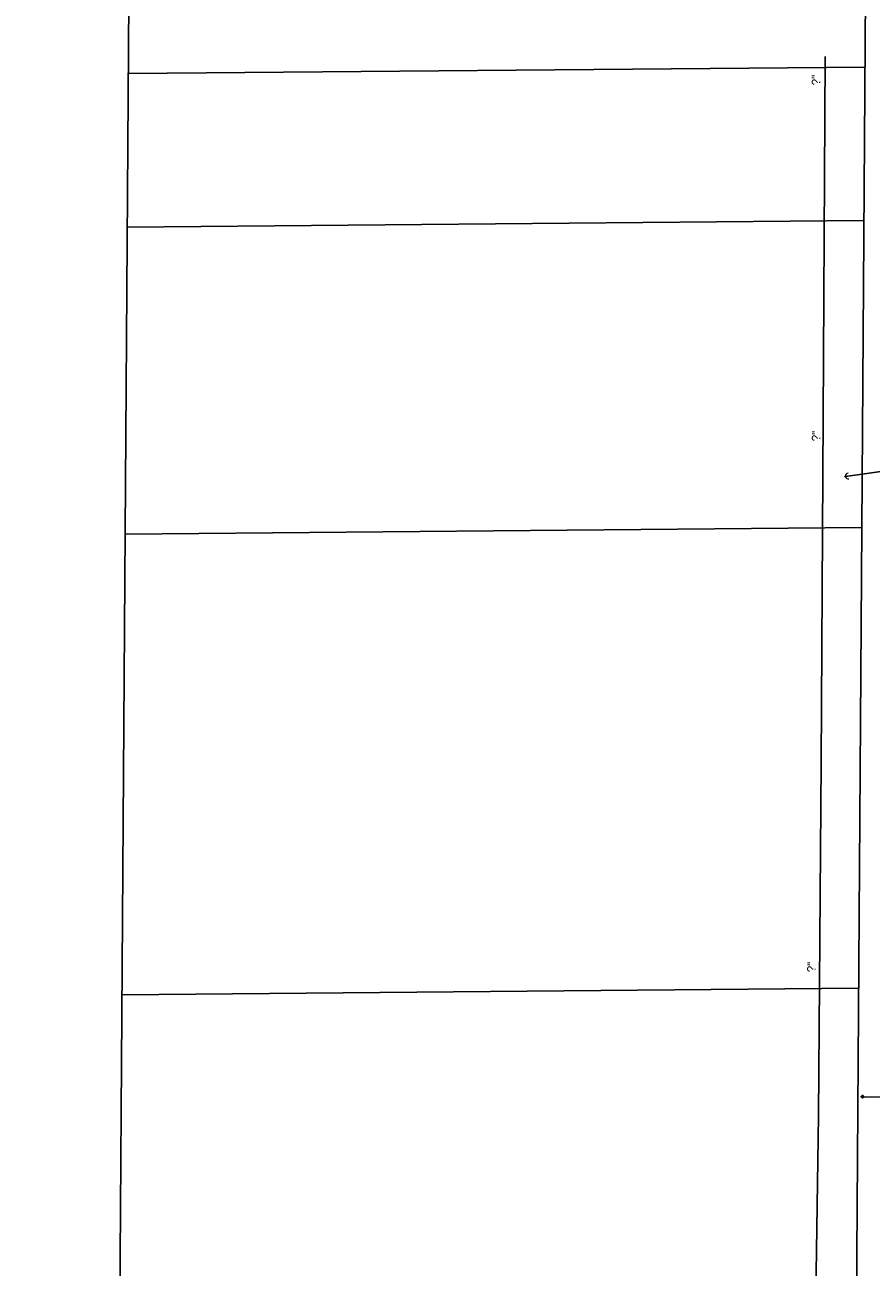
# Model space of a CAD drawing. Extents: x 2300122 to 2305194, y 360020 to 364238.
# Tile 90 of 93: x 2304367 to 2304643, y 363358 to 363763. Entities that reach past the tile are written whole.
import ezdxf
from ezdxf.enums import TextEntityAlignment as Align

# ---------------------------------------------------------------- set-up
doc = ezdxf.new("R2010")
doc.units = 0
doc.header["$LTSCALE"] = 20
doc.header["$MEASUREMENT"] = 0
for name, pattern in [('foctvex', [0]), ('gasex', [0]), ('rowex', [0]), ('waterex', [0])]:
    doc.linetypes.add(name, pattern=pattern)
for name, color, linetype in [('DV_X_Property_Line', 7, 'Continuous'), ('RW_X_Fee_RW', 6, 'rowex'), ('UT_X_Gas', 2, 'gasex'), ('UT_X_Gas_Text', 7, 'Continuous'), ('UT_X_Misc_Cells', 7, 'Continuous'), ('UT_X_Water', 133, 'waterex'), ('UT_X_Water_Cells', 133, 'Continuous')]:
    doc.layers.add(name, color=color, linetype=linetype)
doc.styles.add('Straight Normal (0.14) Font 30', font='font30.shx', dxfattribs={"height": 0.14})

# ---------------------------------------------------------------- blocks, each defined once
blk = doc.blocks.new('WSS')
at = {"layer": 'Defpoints', "color": 133, "linetype": 'Continuous', "lineweight": 30}
blk.add_point((0, 0), dxfattribs=at)
at = {"layer": 'UT_X_Water_Cells', "color": 133, "linetype": 'Continuous', "lineweight": 0}
for p, q in [((0.032, 0.106), (-0.032, 0.106)), ((0, 0.074), (0, 0.138)), ((0.02, 0.008), (0.055, -0.01))]:
    blk.add_line(p, q, dxfattribs=at)
at = {"layer": 'UT_X_Water_Cells', "color": 133, "linetype": 'Continuous', "lineweight": 0, "flags": 128}
for points in [[(-0.059, 0.045), (-0.074, 0.03), (-0.074, -0.03), (-0.059, -0.045)], [(-0.055, 0.035), (-0.041, -0.041), (-0.027, 0.035), (-0.013, -0.041), (0.001, 0.035)], [(0.045, 0.059), (0.03, 0.074), (-0.03, 0.074), (-0.045, 0.059)], [(0.059, -0.045), (0.074, -0.03), (0.074, 0.03), (0.059, 0.045)], [(-0.045, -0.059), (-0.03, -0.074), (0.03, -0.074), (0.045, -0.059)]]:
    blk.add_lwpolyline(points, dxfattribs=at)
at = {"layer": 'UT_X_Water_Cells', "color": 133, "linetype": 'Continuous', "lineweight": 0, "extrusion": (0, 0, -1)}
for centre, radius, start, end in [((-0.028, 0.02), 0.0135, 303.63245, 53.74127), ((-0.039, -0.005), 0.04, 61.34633, 118.65367), ((-0.037, -0.009), 0.0316, 235.60372, 316.33053), ((-0.044, -0.022), 0.017, 132.06416, 228.51167)]:
    blk.add_arc(centre, radius, start, end, dxfattribs=at)
blk = doc.blocks.new('DM_anno')
at = {"layer": 'UT_X_Misc_Cells', "linetype": 'foctvex', "true_color": 0xa56100}
h = blk.add_hatch(color=44, dxfattribs=at)
edge = h.paths.add_edge_path()
edge.add_arc((0, 0), 0.12, 0, 360)
at = {"layer": 'UT_X_Misc_Cells', "color": 44, "linetype": 'Continuous', "lineweight": 0, "true_color": 0xa56100}
blk.add_circle((0, 0), 0.12, dxfattribs=at)
blk.add_arc((0.48, 0), 0.48, 90, 270, dxfattribs=at)

msp = doc.modelspace()

# ---------------------------------------------------------------- linework, layer by layer
at = {"layer": 'DV_X_Property_Line', "flags": 128}
for points in [[(2304395.22, 362904.72), (2304402.06, 363896.7)], [(2304401.03, 363746.7), (2304641.02, 363748.82)], [(2304400.68, 363696.7), (2304640.67, 363698.82)], [(2304399.99, 363596.7), (2304639.98, 363598.82)], [(2304398.96, 363446.71), (2304638.95, 363448.83)]]:
    msp.add_lwpolyline(points, dxfattribs=at)
at = {"layer": 'RW_X_Fee_RW', "flags": 128}
msp.add_lwpolyline([(2304633.77, 362698.84), (2304642.05, 363898.81)], dxfattribs=at)
at = {"layer": 'UT_X_Gas', "flags": 128}
msp.add_lwpolyline([(2301772.79, 362190.87), (2301824.9, 362193.44), (2301827.13, 362193.7), (2301902.61, 362195.35), (2301921.71, 362195.72), (2302598.99, 362202.91), (2302619.1, 362201.72), (2302632.56, 362201.74), (2302643.83, 362202.49), (2302649.16, 362203.07), (2303246.6, 362209.14), (2303311.04, 362210.61), (2303395.81, 362210.42), (2303445.16, 362209.52), (2303485.35, 362210.12), (2303530.31, 362210.38), (2303554.76, 362210.36), (2303593.21, 362211.19), (2303662.11, 362212.75), (2303695.58, 362212.77), (2303735.06, 362213.36), (2303784.62, 362214.36), (2303811.68, 362215.19), (2303838.02, 362214.67), (2303875.3, 362215.43), (2303917.3, 362215.05), (2303972.58, 362215.34), (2304075.44, 362216.25), (2304104.03, 362216.67), (2304142.03, 362216.68), (2304183.96, 362217.55), (2304245.48, 362217.15), (2304287.23, 362218.16), (2304340.14, 362219.65), (2304379.55, 362220.13), (2304423.36, 362221.34), (2304467.76, 362223.97), (2304503.52, 362229.16), (2304542.51, 362233.59), (2304572.69, 362236.39), (2304602.18, 362237.84), (2304634.79, 362238.31), (2304632.96, 362260.55), (2304621.31, 362301.47), (2304615.84, 362387.06), (2304619.25, 362457.01), (2304619.37, 362523.24), (2304620.77, 362655.85), (2304621.86, 362779.83), (2304622.72, 362898.51), (2304622.9, 363003.54), (2304623.37, 363096.24), (2304624.3, 363189.54), (2304624.32, 363243.83), (2304624.97, 363348.77), (2304625.89, 363407.3), (2304626.71, 363522.37), (2304627.43, 363634.88), (2304628.03, 363752.22)], dxfattribs=at)
at = {"layer": 'UT_X_Misc_Cells', "flags": 128}
msp.add_lwpolyline([(2304634.67, 363615.49), (2304657.04, 363618.63)], dxfattribs=at)
at = {"layer": 'UT_X_Water', "flags": 128}
msp.add_lwpolyline([(2304710.05, 363412.77), (2304640.23, 363413.48)], dxfattribs=at)

# ---------------------------------------------------------------- block references
at = {"layer": 'UT_X_Misc_Cells', "xscale": 2, "yscale": 2, "zscale": 2, "rotation": 7.970418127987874}
msp.add_blockref('DM_anno', (2304634.67, 363615.49), dxfattribs=at)
at = {"layer": 'UT_X_Water_Cells', "xscale": 5, "yscale": 5, "zscale": 5, "rotation": 89.41770830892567}
msp.add_blockref('WSS', (2304640.23, 363413.48), dxfattribs=at)

# ---------------------------------------------------------------- texts
at = {"layer": 'UT_X_Gas_Text', "style": 'Straight Normal (0.14) Font 30'}
for rotation, p in [(89.7085, (2304625.08, 363744.58)), (89.6328, (2304625.09, 363628.65)), (89.5902, (2304623.58, 363455.72))]:
    msp.add_text('?"', height=2.8, rotation=rotation, dxfattribs=at).set_placement(p, align=Align.MIDDLE_CENTER)

doc.saveas('drawing.dxf')
